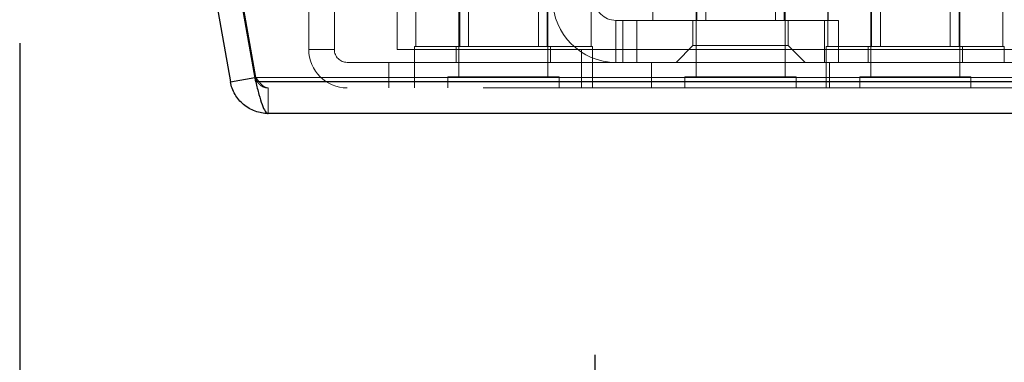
# Model space of a CAD drawing. Header units: inches. Extents: x 0.2 to 10.8, y 0.2 to 8.2.
# Tile 108 of 176: x 3.1298 to 3.2681, y 6.6309 to 6.6791. Entities that reach past the tile are written whole.
import ezdxf

# ---------------------------------------------------------------- set-up
doc = ezdxf.new("R2010")
doc.units = ezdxf.units.IN
doc.header["$MEASUREMENT"] = 0
doc.linetypes.add('HIDDEN', pattern=[0.075, 0.05, -0.025])
doc.layers.add('DIMENSIONS', color=140, linetype='Continuous')
doc.styles.add('SLDTEXTSTYLE0', font='TXT', dxfattribs={"width": 0.7})
doc.dimstyles.new('SLDDIMSTYLE1', dxfattribs={"dimtxt": 0.084961, "dimasz": 0.13, "dimexe": 0, "dimexo": 0.0625, "dimgap": 0.02124, "dimtad": 0, "dimtih": 1, "dimtoh": 1, "dimlfac": 20, "dimrnd": 1e-09, "dimzin": 12, "dimdsep": 46, "dimtxsty": 'SLDTEXTSTYLE0', "dimsah": 1, "dimcen": 0.09, "dimadec": 0, "dimazin": 3, "dimtfac": 1, "dimtmove": 0, "dimatfit": 0, "dimfxl": 0, "dimfrac": 2, "dimtolj": 1, "dimtzin": 12, "dimarcsym": 0})

# ---------------------------------------------------------------- blocks, each defined once
blk = doc.blocks.new('_D_2')
at = {"layer": 'DIMENSIONS'}
for p, q in [((2.94395, 6.80501), (2.94395, 7.05501)), ((3.0886, 6.80501), (2.81895, 6.80501)), ((3.09667, 6.70897), (2.81895, 6.70897)), ((2.94395, 6.40694), (2.94395, 6.70897)), ((2.42763, 6.40694), (2.3991, 6.40694)), ((2.3991, 6.40694), (2.3991, 6.27191)), ((2.6801, 6.40694), (2.70863, 6.40694)), ((2.70863, 6.40694), (2.70863, 6.27191)), ((2.83329, 6.40694), (2.94395, 6.40694)), ((2.3991, 6.27191), (2.42763, 6.27191)), ((2.70863, 6.27191), (2.6801, 6.27191))]:
    blk.add_line(p, q, dxfattribs=at)
for points in [[(2.94395, 6.80501), (2.96395, 6.93501), (2.92395, 6.93501)], [(2.94395, 6.70897), (2.92395, 6.57897), (2.96395, 6.57897)]]:
    blk.add_solid(points, dxfattribs=at)
at = {"layer": 'DIMENSIONS', "char_height": 0.083333, "attachment_point": 1, "style": 'SLDTEXTSTYLE0'}
for s, insert in [('1.92', (2.42763, 6.53338)), ('48.8', (2.42763, 6.37933))]:
    blk.add_mtext(s, dxfattribs=dict(at, insert=insert))
blk = doc.blocks.new('_D_4')
at = {"layer": 'DIMENSIONS'}
for p, q in [((3.12983, 6.67582), (3.12983, 6.3613)), ((3.21059, 6.63197), (3.21059, 6.3613)), ((3.12983, 6.4863), (2.87983, 6.4863)), ((3.21059, 6.4863), (3.43968, 6.4863)), ((3.55482, 6.4863), (3.52629, 6.4863)), ((3.52629, 6.4863), (3.52629, 6.35127)), ((3.80728, 6.4863), (3.83582, 6.4863)), ((3.83582, 6.4863), (3.83582, 6.35127)), ((3.52629, 6.35127), (3.55482, 6.35127)), ((3.83582, 6.35127), (3.80728, 6.35127))]:
    blk.add_line(p, q, dxfattribs=at)
for points in [[(3.12983, 6.4863), (2.99983, 6.5063), (2.99983, 6.4663)], [(3.21059, 6.4863), (3.34059, 6.4663), (3.34059, 6.5063)]]:
    blk.add_solid(points, dxfattribs=at)
at = {"layer": 'DIMENSIONS', "char_height": 0.083333, "attachment_point": 1, "style": 'SLDTEXTSTYLE0'}
for s, insert in [('1.62', (3.55482, 6.61274)), ('41.0', (3.55482, 6.45869))]:
    blk.add_mtext(s, dxfattribs=dict(at, insert=insert))

msp = doc.modelspace()

# ---------------------------------------------------------------- linework, layer by layer
at = {"color": 7, "linetype": 'Continuous', "lineweight": 25}
for p, q in [((3.1539636, 6.7012914), (3.1594144, 6.6703789)), ((3.1629652, 6.6703789), (3.1575145, 6.7012914)), ((3.1594144, 6.6703789), (3.1628582, 6.6709861)), ((4.8966787, 6.6703789), (3.1629652, 6.6703789)), ((4.8949116, 6.6659166), (3.1647323, 6.6659166))]:
    msp.add_line(p, q, dxfattribs=at)
at = {"color": 7, "linetype": 'HIDDEN', "lineweight": 18}
for p, q in [((3.157509, 6.7019166), (3.1629597, 6.671004)), ((3.1629652, 6.671004), (3.1575145, 6.7019166)), ((3.1704136, 6.7005166), (3.1704136, 6.6749166)), ((3.1740136, 6.7005166), (3.1740136, 6.6749166)), ((3.1828136, 6.7005166), (3.1828136, 6.6749166)), ((3.1915136, 6.6945166), (3.1915136, 6.6710791)), ((3.2040136, 6.6710791), (3.2040136, 6.6945166)), ((3.2248136, 6.6945166), (3.2248136, 6.6710791)), ((3.2373136, 6.6710791), (3.2373136, 6.6945166)), ((3.2493636, 6.6945166), (3.2493636, 6.6710791)), ((3.2618636, 6.6710791), (3.2618636, 6.6945166)), ((3.2187661, 6.6790221), (3.2187661, 6.6882721)), ((3.2249149, 6.6790221), (3.2249149, 6.6882721)), ((3.2261661, 6.6882721), (3.2261661, 6.6790221)), ((3.2359611, 6.6790221), (3.2359611, 6.6882721)), ((3.2372124, 6.6790221), (3.2372124, 6.6882721)), ((3.2433612, 6.6790221), (3.2433612, 6.6882721)), ((3.1854661, 6.6753666), (3.1854661, 6.6846166)), ((3.1916149, 6.6753666), (3.1916149, 6.6846166)), ((3.1928661, 6.6846166), (3.1928661, 6.6753666)), ((3.2026611, 6.6753666), (3.2026611, 6.6846166)), ((3.2039124, 6.6753666), (3.2039124, 6.6846166)), ((3.2100612, 6.6753666), (3.2100612, 6.6846166)), ((3.2433161, 6.6753666), (3.2433161, 6.6846166)), ((3.2494649, 6.6753666), (3.2494649, 6.6846166)), ((3.2507161, 6.6846166), (3.2507161, 6.6753666)), ((3.2605111, 6.6753666), (3.2605111, 6.6846166)), ((3.2617624, 6.6753666), (3.2617624, 6.6846166)), ((3.2679112, 6.6753666), (3.2679112, 6.6846166)), ((3.213544, 6.6790221), (3.213544, 6.6731166)), ((3.213544, 6.6790221), (3.2145282, 6.6790221)), ((3.213544, 6.6731166), (3.213544, 6.6790221)), ((3.213544, 6.6790221), (3.213544, 6.6731166)), ((3.213544, 6.6731166), (3.213544, 6.6790221)), ((3.213544, 6.6790221), (3.213544, 6.6731166)), ((3.213544, 6.6731166), (3.213544, 6.6790221)), ((3.213544, 6.6790221), (3.213544, 6.6731166)), ((3.213544, 6.6731166), (3.213544, 6.6790221)), ((3.2145282, 6.6790221), (3.2164967, 6.6790221)), ((3.2145282, 6.6731166), (3.2145282, 6.6790221)), ((3.2164967, 6.6731166), (3.2164967, 6.6790221)), ((3.2428747, 6.6790221), (3.2164967, 6.6790221)), ((3.2164967, 6.6731166), (3.2164967, 6.6790221)), ((3.2164967, 6.6731166), (3.2164967, 6.6790221)), ((3.2164967, 6.6731166), (3.2164967, 6.6790221)), ((3.2164967, 6.6731166), (3.2164967, 6.6790221)), ((3.2164967, 6.6731166), (3.2164967, 6.6790221)), ((3.2164967, 6.6731166), (3.2164967, 6.6790221)), ((3.2164967, 6.6731166), (3.2164967, 6.6790221)), ((3.2243707, 6.6790221), (3.2243707, 6.6754788)), ((3.2377566, 6.6754788), (3.2377566, 6.6790221)), ((3.2428747, 6.6790221), (3.2448432, 6.6790221)), ((3.2428747, 6.6731166), (3.2428747, 6.6790221)), ((3.2428747, 6.6731166), (3.2428747, 6.6790221)), ((3.2428747, 6.6731166), (3.2428747, 6.6790221)), ((3.2428747, 6.6731166), (3.2428747, 6.6790221)), ((3.2428747, 6.6731166), (3.2428747, 6.6790221)), ((3.2428747, 6.6731166), (3.2428747, 6.6790221)), ((3.2428747, 6.6731166), (3.2428747, 6.6790221)), ((3.2428747, 6.6731166), (3.2428747, 6.6790221)), ((3.2448432, 6.6731166), (3.2448432, 6.6790221)), ((3.1704136, 6.6749166), (3.1740136, 6.6749166)), ((3.1828136, 6.6749166), (3.2087136, 6.6749166)), ((3.2102636, 6.6753666), (3.1852636, 6.6753666)), ((3.1852636, 6.6753666), (3.1852636, 6.6731166)), ((3.1911386, 6.6753666), (3.1911386, 6.6731166)), ((3.2043886, 6.6731166), (3.2043886, 6.6753666)), ((3.2087136, 6.6749166), (3.2087136, 6.6695166)), ((3.2087136, 6.6749166), (4.8509636, 6.6749166)), ((3.2087136, 6.6749166), (4.8509636, 6.6749166)), ((4.8509636, 6.6749166), (3.2087136, 6.6749166)), ((4.8509636, 6.6749166), (3.2087136, 6.6749166)), ((3.2102636, 6.6731166), (3.2102636, 6.6753666)), ((3.2243707, 6.6754788), (3.2220085, 6.6731166)), ((3.2243707, 6.6754788), (3.2377566, 6.6754788)), ((3.2401188, 6.6731166), (3.2377566, 6.6754788)), ((3.2681136, 6.6753666), (3.2431136, 6.6753666)), ((3.2431136, 6.6753666), (3.2431136, 6.6731166)), ((3.2489886, 6.6753666), (3.2489886, 6.6731166)), ((3.2622386, 6.6731166), (3.2622386, 6.6753666)), ((3.2681136, 6.6731166), (3.2681136, 6.6753666)), ((3.1758136, 6.6731166), (3.1816636, 6.6731166)), ((3.1816636, 6.6731166), (3.1816636, 6.6695166)), ((3.1816636, 6.6731166), (3.2087136, 6.6731166)), ((3.1852636, 6.6731166), (3.1852636, 6.6695166)), ((3.2087136, 6.6731166), (4.8509636, 6.6731166)), ((3.2102636, 6.6695166), (3.2102636, 6.6731166)), ((3.2185636, 6.6731166), (3.2185636, 6.6695166)), ((3.2431136, 6.6731166), (3.2431136, 6.6695166)), ((3.2435636, 6.6695166), (3.2435636, 6.6731166)), ((3.1628582, 6.6709861), (3.1629597, 6.671004)), ((3.1629652, 6.6703789), (3.1629652, 6.671004)), ((4.8966787, 6.671004), (3.1629652, 6.671004)), ((3.1629652, 6.671004), (4.8966787, 6.671004)), ((3.2055761, 6.6710791), (3.1899511, 6.6710791)), ((3.1899511, 6.6710791), (3.1899511, 6.6695166)), ((3.2055761, 6.6695166), (3.2055761, 6.6710791)), ((3.2388761, 6.6710791), (3.2232511, 6.6710791)), ((3.2232511, 6.6710791), (3.2232511, 6.6695166)), ((3.2388761, 6.6695166), (3.2388761, 6.6710791)), ((3.2634261, 6.6710791), (3.2478011, 6.6710791)), ((3.2478011, 6.6710791), (3.2478011, 6.6695166)), ((3.2634261, 6.6695166), (3.2634261, 6.6710791)), ((3.1629652, 6.6703789), (4.8966787, 6.6703789)), ((4.8949116, 6.6695166), (3.1647323, 6.6695166)), ((3.1647323, 6.6695166), (3.1647323, 6.6659166))]:
    msp.add_line(p, q, dxfattribs=at)
for centre, radius in [((3.213544, 6.6819748), 0.0088583), ((3.213544, 6.6819748), 0.0029528), ((3.1758136, 6.6749166), 0.0054), ((3.1758136, 6.6749166), 0.0018)]:
    msp.add_arc(centre, radius, 180, 270, dxfattribs=at)
for points in [[(3.1629597, 6.671004), (3.1629718, 6.6709454), (3.1629959, 6.6708281), (3.1630542, 6.6706579), (3.1631278, 6.670494), (3.1632178, 6.6703384), (3.1633227, 6.6701924), (3.1634416, 6.6700576), (3.1636063, 6.6699049), (3.1638278, 6.6697496), (3.1641136, 6.6696172), (3.1644182, 6.6695324), (3.1646276, 6.6695218), (3.1647323, 6.6695166)], [(3.1647323, 6.6695166), (3.1646903, 6.6695183), (3.1646061, 6.6695217), (3.1644799, 6.6695495), (3.1643537, 6.6695936), (3.1642274, 6.6696552), (3.1641012, 6.6697331), (3.163975, 6.6698269), (3.1638173, 6.6699625), (3.1636279, 6.6701536), (3.163407, 6.6704121), (3.1631861, 6.6706974), (3.1630389, 6.6709018), (3.1629652, 6.671004)]]:
    msp.add_open_spline(points, degree=3, knots=[0, 0, 0, 0, 0.071449, 0.14289799, 0.21434699, 0.28579598, 0.35724498, 0.42869398, 0.50014297, 0.62510723, 0.75007149, 0.87503574, 1, 1, 1, 1], dxfattribs=at)
at = {"color": 7, "linetype": 'Continuous', "lineweight": 25}
for points in [[(3.1647323, 6.6659166), (3.164104, 6.6659166), (3.1634758, 6.6660273), (3.162295, 6.6664571), (3.1617426, 6.666776), (3.16078, 6.6675838), (3.16037, 6.6680724), (3.1597416, 6.6691607), (3.1595235, 6.6697601), (3.1594144, 6.6703789)], [(3.1629652, 6.6703789), (3.1631125, 6.6697601), (3.1632598, 6.6691607), (3.1635543, 6.6680724), (3.1637015, 6.6675838), (3.163996, 6.666776), (3.1641433, 6.6664571), (3.1644378, 6.6660273), (3.1645851, 6.6659166), (3.1647323, 6.6659166)]]:
    msp.add_open_spline(points, degree=3, knots=[0, 0, 0, 0, 0.25, 0.25, 0.5, 0.5, 0.75, 0.75, 1, 1, 1, 1], dxfattribs=at)

# ---------------------------------------------------------------- dimensions: what is measured, and where the dimension line sits
at = {"layer": 'DIMENSIONS'}
dim = msp.add_linear_dim(base=(2.9439463, 6.7089732), p1=(3.1386022, 6.8050063), p2=(3.1466714, 6.7089732), angle=90, dimstyle='SLDDIMSTYLE1', dxfattribs=at)
dim.commit()
dim.dimension.update_dxf_attribs({"geometry": '_D_2', "text_midpoint": (2.9439463, 6.4069404), "dimtype": 160})
dim = msp.add_linear_dim(base=(3.2105912, 6.4862986), p1=(3.1298259, 6.7258188), p2=(3.2105912, 6.6819748), dimstyle='SLDDIMSTYLE1', dxfattribs=at)
dim.commit()
dim.dimension.update_dxf_attribs({"geometry": '_D_4', "text_midpoint": (3.6810504, 6.4862986), "dimtype": 160})

doc.saveas('drawing.dxf')
